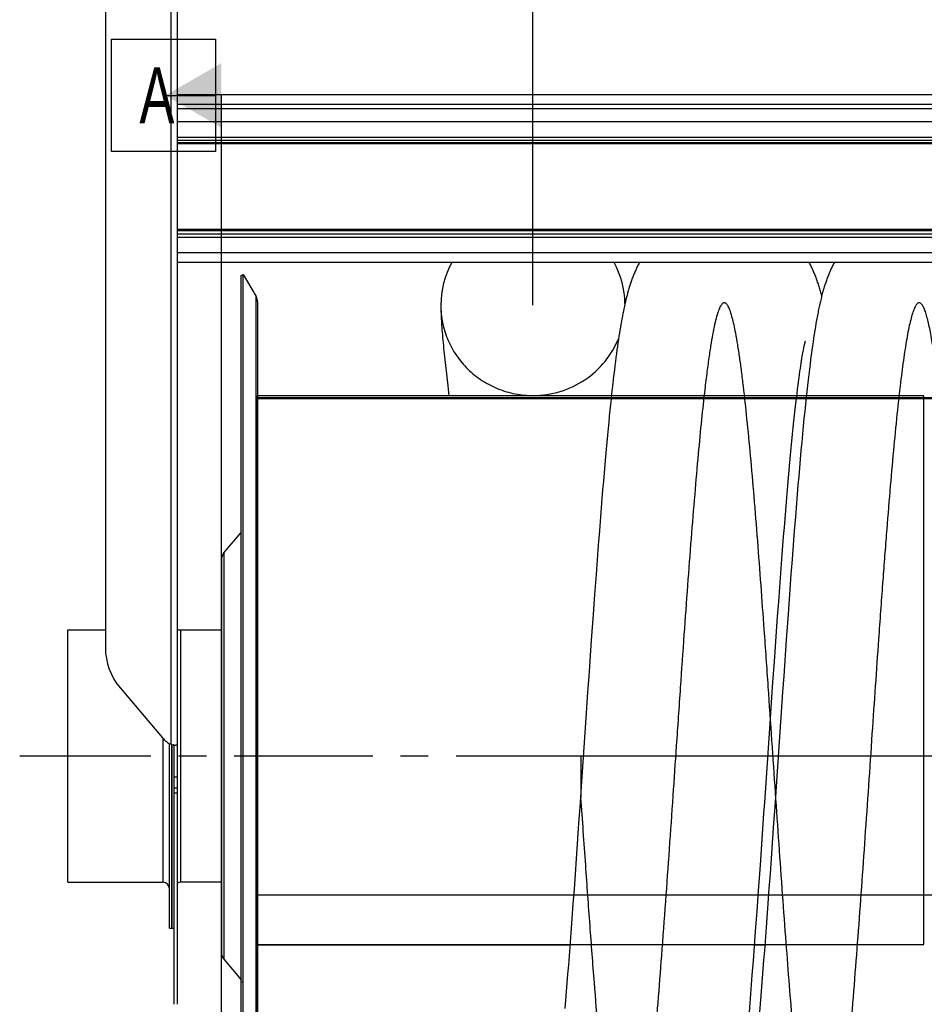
# Model space of a CAD drawing. Extents: x -143 to 557, y -130 to 297.
# Tile 11 of 15: x 152 to 208, y 186 to 247. Entities that reach past the tile are written whole.
import ezdxf

# ---------------------------------------------------------------- set-up
doc = ezdxf.new("R2010")
doc.units = 0
doc.header["$LTSCALE"] = 23.1
doc.linetypes.add('CENTER', pattern=[0.6, 0.375, -0.075, 0.075, -0.075])
for name, color, linetype in [('110528_DXF_CONTINUOUS_LINE', 7, 'CONTINUOUS'), ('110528_DXF_DIMENSION', 7, 'CONTINUOUS'), ('110534_DXF_CONTINUOUS_LINE', 7, 'CONTINUOUS'), ('110651_DXF_CONTINUOUS_LINE', 7, 'CONTINUOUS'), ('110801_DXF_CONTINUOUS_LINE', 7, 'CONTINUOUS'), ('112850_DXF_CONTINUOUS_LINE', 7, 'CONTINUOUS'), ('AG_HOSE_100_DXF_CONTINUOUS', 7, 'CONTINUOUS'), ('ASE_65_100_5_DXF_AXIS', 7, 'CONTINUOUS')]:
    doc.layers.add(name, color=color, linetype=linetype)
doc.styles.get("Standard").update_dxf_attribs({"font": 'txt', "width": 0.7})

msp = doc.modelspace()

# ---------------------------------------------------------------- linework, layer by layer
at = {"layer": '110528_DXF_CONTINUOUS_LINE', "color": 7, "linetype": 'CONTINUOUS'}
for p, q in [((165.37803, 231.44148), (165.50793, 231.51648)), ((165.50793, 171.36648), (165.50793, 231.51648)), ((165.50793, 231.51648), (166.30697, 230.1325)), ((166.39406, 229.80732), (166.39406, 173.07564))]:
    msp.add_line(p, q, dxfattribs=at)
at = {"layer": '110528_DXF_CONTINUOUS_LINE', "color": 3, "linetype": 'CONTINUOUS'}
for p, q in [((165.37803, 171.44148), (165.37803, 231.44148)), ((164.29838, 214.12271), (165.37803, 215.40939)), ((164.14631, 213.7049), (164.14631, 189.17806)), ((164.29838, 188.76025), (165.37803, 187.47357))]:
    msp.add_line(p, q, dxfattribs=at)
at = {"layer": '110528_DXF_CONTINUOUS_LINE', "color": 9, "linetype": 'CONTINUOUS'}
for p, q in [((166.30697, 172.75045), (166.30697, 230.1325)), ((164.29838, 214.12271), (164.29838, 188.76025)), ((165.37803, 187.35733), (165.50793, 187.32212))]:
    msp.add_line(p, q, dxfattribs=at)
at = {"layer": '110528_DXF_CONTINUOUS_LINE', "color": 7, "linetype": 'CONTINUOUS'}
msp.add_arc((165.74406, 229.8075), 0.65, 0, 30, dxfattribs=at)
at = {"layer": '110528_DXF_CONTINUOUS_LINE', "color": 3, "linetype": 'CONTINUOUS'}
for centre, start, end in [((164.79631, 213.7049), 140, 180), ((164.79631, 189.17806), 180, 220)]:
    msp.add_arc(centre, 0.65, start, end, dxfattribs=at)
at = {"layer": '110528_DXF_DIMENSION', "color": 2, "linetype": 'CONTINUOUS'}
for p, q in [((157.27131, 239.1909), (157.27131, 246.1909)), ((157.27131, 246.1909), (163.77131, 246.1909)), ((163.77131, 246.1909), (163.77131, 239.1909)), ((160.64631, 242.6909), (163.77131, 242.6909)), ((164.14631, 160.19205), (164.14631, 242.6909)), ((163.77131, 239.1909), (157.27131, 239.1909))]:
    msp.add_line(p, q, dxfattribs=at)
msp.add_solid([(164.14631, 244.71163), (164.14631, 240.67018), (160.64631, 242.6909)], dxfattribs=at)
at = {"layer": '110534_DXF_CONTINUOUS_LINE', "color": 3, "linetype": 'CONTINUOUS'}
for p, q in [((156.89631, 249.99649), (156.89631, 208.21647)), ((161.39631, 202.11835), (161.39631, 250.04148)), ((157.83213, 205.67396), (160.46048, 202.5765)), ((160.46048, 202.5765), (160.4614, 202.57542)), ((161.39631, 185.94148), (161.39631, 202.11835))]:
    msp.add_line(p, q, dxfattribs=at)
at = {"layer": '110534_DXF_CONTINUOUS_LINE', "color": 9, "linetype": 'CONTINUOUS'}
for p, q in [((160.99631, 202.1756), (160.99631, 249.60095)), ((161.39631, 200.12329), (161.19631, 200.12329)), ((161.39631, 199.44148), (161.19631, 199.44148)), ((161.39631, 199.13443), (161.19631, 199.13443))]:
    msp.add_line(p, q, dxfattribs=at)
at = {"layer": '110534_DXF_CONTINUOUS_LINE', "color": 7, "linetype": 'CONTINUOUS'}
for p, q in [((161.19631, 185.94148), (161.19631, 202.11835)), ((161.19631, 202.11835), (161.24032, 202.11833)), ((161.24032, 202.11833), (161.25564, 202.11821)), ((161.25564, 202.11821), (161.26909, 202.118)), ((161.26909, 202.118), (161.28054, 202.11773))]:
    msp.add_line(p, q, dxfattribs=at)
msp.add_lwpolyline([(161.28054, 202.11773), (161.28987, 202.11744), (161.29152, 202.11738)], dxfattribs=at)
at = {"layer": '110534_DXF_CONTINUOUS_LINE', "color": 3, "linetype": 'CONTINUOUS'}
for centre, radius, start, end in [((160.82529, 208.21913), 3.92898, 180.0388069, 220.3755039), ((161.60343, 203.54559), 1.49849, 220.3480768, 246.0988156), ((161.44265, 203.70341), 1.59167, 253.7145544, 255.8192314), ((161.4695, 203.80748), 1.69915, 255.8011258, 256.4906309), ((161.48825, 203.8873), 1.78114, 256.5038501, 260.0494178), ((161.48245, 203.85466), 1.74799, 260.0520331, 260.6091831), ((161.4769, 203.82106), 1.71393, 260.6087719, 261.1602317), ((161.46353, 203.73381), 1.62567, 261.1533276, 262.258277), ((161.43151, 203.49166), 1.38141, 262.2213806, 263.9765391)]:
    msp.add_arc(centre, radius, start, end, dxfattribs=at)
at = {"layer": '110534_DXF_CONTINUOUS_LINE', "color": 7, "linetype": 'CONTINUOUS'}
msp.add_open_spline([(161.19631, 202.11835), (161.19631, 202.11882), (161.19414, 202.11949), (161.19131, 202.12093), (161.18547, 202.12285), (161.17428, 202.12679), (161.15546, 202.13319), (161.13945, 202.13904), (161.13037, 202.14248)], degree=3, knots=[0, 0, 0, 0, 0.02015985, 0.07230032, 0.15627635, 0.27093338, 0.58556252, 1, 1, 1, 1], dxfattribs=at)
at = {"layer": '110534_DXF_CONTINUOUS_LINE', "color": 3, "linetype": 'CONTINUOUS'}
msp.add_open_spline([(161.39631, 202.11835), (161.39631, 202.11564), (161.38236, 202.11356), (161.3647, 202.11261), (161.32836, 202.11391), (161.30202, 202.11625), (161.28655, 202.11787)], degree=3, knots=[0, 0, 0, 0, 0.07345742, 0.26683287, 0.57926332, 1, 1, 1, 1], dxfattribs=at)
at = {"layer": '110651_DXF_CONTINUOUS_LINE', "color": 3, "linetype": 'CONTINUOUS'}
for p, q in [((188.49777, 223.94148), (166.39406, 223.94148)), ((200.66799, 223.94148), (200.07113, 223.94148)), ((166.39406, 189.66329), (185.90452, 189.66329)), ((197.43706, 189.66329), (198.07474, 189.66329))]:
    msp.add_line(p, q, dxfattribs=at)
at = {"layer": '110801_DXF_CONTINUOUS_LINE', "color": 9, "linetype": 'CONTINUOUS'}
for p, q in [((161.39631, 242.74885), (233.59631, 242.74885)), ((161.39631, 242.14258), (233.59631, 242.14258)), ((233.59631, 241.03741), (161.39631, 241.03741)), ((161.39631, 240.08629), (233.59631, 240.08629)), ((161.39631, 239.88957), (233.59631, 239.88957)), ((233.59631, 239.73595), (161.39631, 239.73595)), ((233.59631, 239.67038), (161.39631, 239.67038)), ((233.59631, 234.31342), (161.39631, 234.31342)), ((233.59631, 234.23914), (161.39631, 234.23914)), ((233.59631, 234.03115), (161.39631, 234.03115)), ((233.59631, 233.80831), (161.39631, 233.80831)), ((233.59631, 232.85719), (161.39631, 232.85719))]:
    msp.add_line(p, q, dxfattribs=at)
at = {"layer": '110801_DXF_CONTINUOUS_LINE', "color": 7, "linetype": 'CONTINUOUS'}
for p, q in [((233.59631, 241.84148), (161.39631, 241.84148)), ((233.59631, 232.26126), (161.39631, 232.26126))]:
    msp.add_line(p, q, dxfattribs=at)
at = {"layer": '112850_DXF_CONTINUOUS_LINE', "color": 7, "linetype": 'CONTINUOUS'}
for p, q in [((154.54631, 193.56648), (154.54631, 209.31648)), ((154.54631, 209.31648), (156.89631, 209.31648)), ((161.59631, 209.31648), (164.14631, 209.31648)), ((160.89631, 190.69149), (160.89631, 202.22449)), ((161.04631, 202.1619), (161.04631, 190.69151)), ((161.04631, 190.69151), (161.04631, 202.1619)), ((154.54631, 193.56648), (160.49631, 193.56648)), ((164.14631, 193.56648), (161.59631, 193.56648)), ((160.89631, 190.69148), (161.04631, 190.69148)), ((161.04631, 190.69148), (161.19631, 190.69148))]:
    msp.add_line(p, q, dxfattribs=at)
at = {"layer": '112850_DXF_CONTINUOUS_LINE', "color": 9, "linetype": 'CONTINUOUS'}
for p, q in [((161.59631, 209.31648), (161.59631, 193.56648)), ((160.49631, 193.56648), (160.49631, 202.5359))]:
    msp.add_line(p, q, dxfattribs=at)
at = {"layer": '112850_DXF_CONTINUOUS_LINE', "color": 7, "linetype": 'CONTINUOUS'}
for centre, start, end in [((161.59631, 209.71648), 240, 270), ((160.49631, 193.16648), 0, 90), ((161.59631, 193.16648), 90, 120)]:
    msp.add_arc(centre, 0.4, start, end, dxfattribs=at)
at = {"layer": 'AG_HOSE_100_DXF_CONTINUOUS', "color": 4, "linetype": 'CONTINUOUS'}
msp.add_line((183.59406, 229.59201), (183.59406, 278.27715), dxfattribs=at)
at = {"layer": 'AG_HOSE_100_DXF_CONTINUOUS', "color": 7, "linetype": 'CONTINUOUS'}
for p, q in [((189.27335, 229.37184), (189.242, 229.21975)), ((189.30508, 229.52049), (189.27335, 229.37184)), ((189.33728, 229.66609), (189.30508, 229.52049)), ((189.37005, 229.80891), (189.33728, 229.66609)), ((189.14951, 228.73981), (189.11901, 228.57104)), ((189.18013, 228.90398), (189.14951, 228.73981)), ((189.21095, 229.06388), (189.18013, 228.90398)), ((189.242, 229.21975), (189.21095, 229.06388)), ((189.05821, 228.21863), (189.02781, 228.03437)), ((189.0886, 228.39742), (189.05821, 228.21863)), ((189.11901, 228.57104), (189.0886, 228.39742)), ((201.23136, 228.2362), (201.1949, 228.01514)), ((201.26779, 228.44929), (201.23136, 228.2362)), ((188.96683, 227.64836), (188.93617, 227.44587)), ((188.99737, 227.84439), (188.96683, 227.64836)), ((189.02781, 228.03437), (188.99737, 227.84439)), ((201.12168, 227.54755), (201.08486, 227.30036)), ((201.15835, 227.7857), (201.12168, 227.54755)), ((201.1949, 228.01514), (201.15835, 227.7857)), ((188.8743, 227.02029), (188.84303, 226.7965)), ((188.90533, 227.23663), (188.8743, 227.02029)), ((188.93617, 227.44587), (188.90533, 227.23663)), ((200.48579, 226.79815), (200.50214, 226.88203)), ((200.50214, 226.88203), (200.51748, 226.95824)), ((200.51748, 226.95824), (200.53177, 227.02698)), ((200.53177, 227.02698), (200.54496, 227.08843)), ((200.54496, 227.08843), (200.55702, 227.14279)), ((200.55702, 227.14279), (200.5679, 227.19023)), ((200.5679, 227.19023), (200.57756, 227.23092)), ((200.57756, 227.23092), (200.58594, 227.26505)), ((200.58594, 227.26505), (200.59298, 227.29275)), ((200.60281, 227.32961), (200.60516, 227.33796)), ((201.04781, 227.04349), (201.01049, 226.77644)), ((201.08486, 227.30036), (201.04781, 227.04349)), ((178.07298, 226.36661), (178.11003, 226.01857)), ((188.77967, 226.32511), (188.74749, 226.07662)), ((188.8115, 226.56492), (188.77967, 226.32511)), ((188.84303, 226.7965), (188.8115, 226.56492)), ((200.36742, 226.11861), (200.38955, 226.25483)), ((200.38955, 226.25483), (200.41072, 226.38125)), ((200.41072, 226.38125), (200.43092, 226.49838)), ((200.43092, 226.49838), (200.45016, 226.60662)), ((200.45016, 226.60662), (200.46845, 226.70643)), ((200.46845, 226.70643), (200.48579, 226.79815)), ((200.97284, 226.49867), (200.93485, 226.20971)), ((201.01049, 226.77644), (200.97284, 226.49867)), ((178.11003, 226.01857), (178.14842, 225.66656)), ((188.71496, 225.81911), (188.68206, 225.55228)), ((188.74749, 226.07662), (188.71496, 225.81911)), ((200.26861, 225.46354), (200.29491, 225.64521)), ((200.29491, 225.64521), (200.32012, 225.81445)), ((200.32012, 225.81445), (200.34428, 225.97201)), ((200.34428, 225.97201), (200.36742, 226.11861)), ((200.89646, 225.90909), (200.85764, 225.5962)), ((200.93485, 226.20971), (200.89646, 225.90909)), ((178.20891, 225.12474), (178.27274, 224.56549)), ((188.64875, 225.27572), (188.61503, 224.98909)), ((188.68206, 225.55228), (188.64875, 225.27572)), ((200.18285, 224.83601), (200.21263, 225.05991)), ((200.21263, 225.05991), (200.24119, 225.26874)), ((200.24119, 225.26874), (200.26861, 225.46354)), ((200.81833, 225.27032), (200.77846, 224.93059)), ((200.85764, 225.5962), (200.81833, 225.27032)), ((178.27274, 224.56549), (178.34509, 223.94148)), ((188.58085, 224.69196), (188.54622, 224.384)), ((188.61503, 224.98909), (188.58085, 224.69196)), ((200.1195, 224.33918), (200.15182, 224.59612)), ((200.15182, 224.59612), (200.18285, 224.83601)), ((200.73788, 224.57545), (200.69646, 224.20321)), ((200.77846, 224.93059), (200.73788, 224.57545)), ((188.51112, 224.06489), (188.47553, 223.73425)), ((188.54622, 224.384), (188.51112, 224.06489)), ((200.05055, 223.76776), (200.08577, 224.06363)), ((200.08577, 224.06363), (200.1195, 224.33918)), ((200.65411, 223.81259), (200.61071, 223.40189)), ((200.69646, 224.20321), (200.65411, 223.81259)), ((188.43944, 223.39179), (188.40282, 223.03703)), ((188.47553, 223.73425), (188.43944, 223.39179)), ((199.97474, 223.10374), (200.01356, 223.44833)), ((200.01356, 223.44833), (200.05055, 223.76776)), ((200.61071, 223.40189), (200.56611, 222.96911)), ((188.36562, 222.66919), (188.32774, 222.2871)), ((188.40282, 223.03703), (188.36562, 222.66919)), ((199.89285, 222.3463), (199.93429, 222.73462)), ((199.93429, 222.73462), (199.97474, 223.10374)), ((200.56611, 222.96911), (200.52034, 222.51381)), ((188.32774, 222.2871), (188.28914, 221.88989)), ((199.80938, 221.53315), (199.85114, 221.94507)), ((199.85114, 221.94507), (199.89285, 222.3463)), ((200.47359, 222.03728), (200.42622, 221.54283)), ((200.52034, 222.51381), (200.47359, 222.03728)), ((188.24974, 221.47648), (188.20942, 221.04539)), ((188.28914, 221.88989), (188.24974, 221.47648)), ((199.76754, 221.11054), (199.80938, 221.53315)), ((200.42622, 221.54283), (200.37844, 221.03263)), ((188.20942, 221.04539), (188.16812, 220.59564)), ((199.72544, 220.67567), (199.76754, 221.11054)), ((200.37844, 221.03263), (200.33062, 220.51048)), ((188.12575, 220.12567), (188.08243, 219.63641)), ((188.16812, 220.59564), (188.12575, 220.12567)), ((199.64045, 219.76842), (199.68306, 220.2282)), ((199.68306, 220.2282), (199.72544, 220.67567)), ((200.33062, 220.51048), (200.28305, 219.98015)), ((188.08243, 219.63641), (188.03827, 219.12852)), ((199.59768, 219.29746), (199.64045, 219.76842)), ((200.28305, 219.98015), (200.23584, 219.44333)), ((188.03827, 219.12852), (187.99344, 218.60391)), ((199.55479, 218.8158), (199.59768, 219.29746)), ((200.18903, 218.90089), (200.14251, 218.35212)), ((200.23584, 219.44333), (200.18903, 218.90089)), ((187.99344, 218.60391), (187.94812, 218.06452)), ((199.46849, 217.82014), (199.51174, 218.32353)), ((199.51174, 218.32353), (199.55479, 218.8158)), ((200.14251, 218.35212), (200.09621, 217.7968)), ((187.94812, 218.06452), (187.90242, 217.51173)), ((199.42501, 217.30572), (199.46849, 217.82014)), ((200.09621, 217.7968), (200.05006, 217.23429)), ((187.90242, 217.51173), (187.85654, 216.94784)), ((199.38133, 216.78066), (199.42501, 217.30572)), ((200.05006, 217.23429), (199.98096, 216.37612)), ((187.85654, 216.94784), (187.81054, 216.37415)), ((199.33752, 216.24594), (199.38133, 216.78066)), ((187.81054, 216.37415), (187.74144, 215.49714)), ((199.29361, 215.70222), (199.33752, 216.24594)), ((199.98096, 216.37612), (199.91194, 215.50087)), ((187.74144, 215.49714), (187.6723, 214.60283)), ((199.24965, 215.1504), (199.29361, 215.70222)), ((199.91194, 215.50087), (199.84305, 214.61)), ((187.6723, 214.60283), (187.60326, 213.69426)), ((199.16181, 214.02541), (199.20572, 214.59138)), ((199.20572, 214.59138), (199.24965, 215.1504)), ((199.84305, 214.61), (199.7743, 213.7052)), ((199.11788, 213.45214), (199.16181, 214.02541)), ((187.60326, 213.69426), (187.5345, 212.77413)), ((199.0738, 212.87034), (199.11788, 213.45214)), ((199.7743, 213.7052), (199.70575, 212.78817)), ((187.5345, 212.77413), (187.44318, 211.53139)), ((199.00731, 211.98157), (199.0738, 212.87034)), ((199.70575, 212.78817), (199.61463, 211.54837)), ((187.44318, 211.53139), (187.35219, 210.27176)), ((198.94056, 211.07602), (199.00731, 211.98157)), ((199.61463, 211.54837), (199.52375, 210.29075)), ((198.87373, 210.15765), (198.94056, 211.07602)), ((187.35219, 210.27176), (187.23874, 208.67595)), ((199.52375, 210.29075), (199.41041, 208.69647)), ((198.80691, 209.22836), (198.87373, 210.15765)), ((198.74007, 208.28889), (198.80691, 209.22836)), ((187.23874, 208.67595), (187.08038, 206.41024)), ((199.41041, 208.69647), (199.25204, 206.43112)), ((198.67315, 207.3397), (198.74007, 208.28889)), ((198.58376, 206.06008), (198.67315, 207.3397)), ((187.08038, 206.41024), (187.01264, 205.43096)), ((198.5166, 205.09161), (198.58376, 206.06008)), ((199.25204, 206.43112), (199.18427, 205.45152)), ((187.01264, 205.43096), (186.96753, 204.77617)), ((199.18427, 205.45152), (199.13913, 204.79642)), ((186.96753, 204.77617), (186.92244, 204.12025)), ((198.44937, 204.11723), (198.5166, 205.09161)), ((199.13913, 204.79642), (198.77937, 199.54817)), ((186.92244, 204.12025), (186.6301, 199.85304)), ((198.40451, 203.46494), (198.44937, 204.11723)), ((198.06695, 198.53911), (198.40451, 203.46494)), ((186.6301, 199.85304), (186.60766, 199.52618)), ((186.60766, 199.52618), (186.5628, 198.87375)), ((198.77937, 199.54817), (198.73459, 198.89667)), ((186.5628, 198.87375), (186.51798, 198.22337)), ((198.73459, 198.89667), (198.68984, 198.24719)), ((186.51798, 198.22337), (186.45081, 197.25239)), ((198.02178, 197.88251), (198.06695, 198.53911)), ((198.68984, 198.24719), (198.62277, 197.2774)), ((197.95396, 196.89989), (198.02178, 197.88251)), ((186.45081, 197.25239), (186.36137, 195.96822)), ((197.79535, 194.62401), (197.95396, 196.89989)), ((198.62277, 197.2774), (198.53341, 195.99431)), ((186.36137, 195.96822), (186.29439, 195.01449)), ((198.53341, 195.99431), (198.46645, 195.04089)), ((186.29439, 195.01449), (186.22749, 194.07014)), ((198.46645, 195.04089), (198.39954, 194.09632)), ((197.68175, 193.01948), (197.79535, 194.62401)), ((186.22749, 194.07014), (186.16068, 193.13654)), ((198.39954, 194.09632), (198.3327, 193.16189)), ((186.16068, 193.13654), (186.09401, 192.21527)), ((198.3327, 193.16189), (198.266, 192.23981)), ((197.59068, 191.75241), (197.68175, 193.01948)), ((186.09401, 192.21527), (186.02748, 191.30738)), ((198.266, 192.23981), (198.19953, 191.33221)), ((186.02748, 191.30738), (185.96106, 190.41341)), ((197.49935, 190.5025), (197.59068, 191.75241)), ((198.19953, 191.33221), (198.13323, 190.43954)), ((185.96106, 190.41341), (185.91684, 189.82573)), ((197.43067, 189.57764), (197.49935, 190.5025)), ((198.13323, 190.43954), (198.08911, 189.85279)), ((185.91684, 189.82573), (185.87269, 189.24524)), ((197.36183, 188.66493), (197.43067, 189.57764)), ((198.08911, 189.85279), (198.04504, 189.27314)), ((198.04504, 189.27314), (198.00103, 188.70094)), ((185.80666, 188.38936), (185.76275, 187.82898)), ((197.29285, 187.76606), (197.36183, 188.66493)), ((197.95712, 188.13666), (197.91328, 187.58048)), ((198.00103, 188.70094), (197.95712, 188.13666)), ((185.76275, 187.82898), (185.7189, 187.2768)), ((197.22379, 186.88273), (197.29285, 187.76606)), ((197.91328, 187.58048), (197.86952, 187.03265)), ((185.7189, 187.2768), (185.67511, 186.73303)), ((197.86952, 187.03265), (197.82583, 186.49329)), ((185.67511, 186.73303), (185.63141, 186.19801)), ((197.1547, 186.01651), (197.22379, 186.88273)), ((197.82583, 186.49329), (197.78223, 185.96306)), ((185.63141, 186.19801), (185.58781, 185.67232)), ((197.10855, 185.4484), (197.1547, 186.01651)), ((197.78223, 185.96306), (197.73874, 185.44243))]:
    msp.add_line(p, q, dxfattribs=at)
at = {"layer": 'AG_HOSE_100_DXF_CONTINUOUS', "color": 9, "linetype": 'CONTINUOUS'}
for p, q in [((166.39406, 179.07648), (166.39406, 223.94148)), ((207.99406, 223.94148), (166.39406, 223.94148)), ((166.39406, 223.83326), (207.99406, 223.83326)), ((228.39406, 223.80648), (166.39406, 223.80648)), ((166.39406, 223.77439), (228.39406, 223.77439)), ((207.99406, 189.68206), (207.99406, 223.94148)), ((215.19406, 201.44148), (186.59406, 201.44148)), ((186.59406, 201.44148), (186.59406, 198.86203)), ((166.39406, 192.76803), (228.39406, 192.76803)), ((166.39406, 189.68206), (207.99406, 189.68206))]:
    msp.add_line(p, q, dxfattribs=at)
at = {"layer": 'AG_HOSE_100_DXF_CONTINUOUS', "color": 7, "linetype": 'CONTINUOUS'}
for points in [[(190.24803, 232.26126), (190.23105, 232.23), (190.19775, 232.16721), (190.1651, 232.10412), (190.13311, 232.04078), (190.10182, 231.97729), (190.07121, 231.91364), (190.04126, 231.84982), (190.01199, 231.78591), (189.98339, 231.72192), (189.95543, 231.65782), (189.92812, 231.59367), (189.90144, 231.52948), (189.87537, 231.46521), (189.8499, 231.40091), (189.82502, 231.33658), (189.8007, 231.27218), (189.77693, 231.20774), (189.75369, 231.14325), (189.73095, 231.07868), (189.70871, 231.01403), (189.68694, 230.94929), (189.66562, 230.88443), (189.64472, 230.81943), (189.62423, 230.75425), (189.60413, 230.68889), (189.5844, 230.6233), (189.56502, 230.55748), (189.54597, 230.4914), (189.52724, 230.42501), (189.5088, 230.3583), (189.49065, 230.29125), (189.47275, 230.22378), (189.4551, 230.15588), (189.43769, 230.08754), (189.42048, 230.01869), (189.40349, 229.94932), (189.37005, 229.80891)], [(201.63007, 230.1739), (201.61395, 230.23575), (201.5938, 230.31137), (201.5733, 230.38653), (201.55245, 230.46121), (201.53127, 230.53529), (201.50974, 230.60885), (201.48785, 230.68188), (201.46563, 230.75422), (201.44307, 230.8259), (201.42015, 230.89696), (201.39692, 230.96726), (201.37338, 231.03676), (201.34949, 231.10558), (201.32523, 231.17378), (201.30058, 231.24139), (201.27552, 231.30846), (201.25001, 231.37509), (201.22402, 231.44133), (201.19752, 231.5072), (201.17052, 231.5727), (201.14298, 231.63789), (201.11489, 231.70276), (201.08626, 231.76729), (201.05707, 231.83148), (201.0273, 231.89537), (200.99694, 231.95893), (200.966, 232.02215), (200.93445, 232.08509), (200.90221, 232.14784), (200.86929, 232.21038), (200.84186, 232.26126)], [(202.41825, 232.26126), (202.40185, 232.23108), (202.36888, 232.16895), (202.33661, 232.10666), (202.30504, 232.04422), (202.27411, 231.98155), (202.24378, 231.91862), (202.21407, 231.85544), (202.18496, 231.79201), (202.15641, 231.7283), (202.12843, 231.66432), (202.10103, 231.60011), (202.07419, 231.53567), (202.04788, 231.47096), (202.02211, 231.40601), (201.99685, 231.3408), (201.97208, 231.27528), (201.94776, 231.2094), (201.92387, 231.14312), (201.9004, 231.07643), (201.87732, 231.00922), (201.85458, 230.94146), (201.8322, 230.87312), (201.81014, 230.80416), (201.78838, 230.73453), (201.76692, 230.66421), (201.74573, 230.59314), (201.7248, 230.5213), (201.70412, 230.44863), (201.68367, 230.37509), (201.66344, 230.30064), (201.6434, 230.22523), (201.62354, 230.14879), (201.60385, 230.07126), (201.58431, 229.99261), (201.56492, 229.91281), (201.54566, 229.83179), (201.52652, 229.74952), (201.50751, 229.66604), (201.48863, 229.58132), (201.46986, 229.49529), (201.45119, 229.40793), (201.43263, 229.31925), (201.41415, 229.22915), (201.39573, 229.13754), (201.37737, 229.04438), (201.35905, 228.94962), (201.34077, 228.85315), (201.3225, 228.75489), (201.30424, 228.65483), (201.26779, 228.44929)], [(177.84406, 229.59205), (177.84447, 229.49112), (177.84577, 229.38398), (177.84792, 229.27626), (177.85085, 229.16838), (177.85453, 229.05968), (177.859, 228.94843), (177.86426, 228.83433), (177.87031, 228.71726), (177.87724, 228.59561), (177.88509, 228.46889), (177.8939, 228.33695), (177.90377, 228.19858), (177.91483, 228.05225), (177.92707, 227.8986), (177.94034, 227.73973), (177.95467, 227.575), (177.97006, 227.40461), (177.98612, 227.23252), (178.00267, 227.06003), (178.01977, 226.88621), (178.03726, 226.71223), (178.07298, 226.36661)], [(200.59298, 227.29275), (200.59862, 227.31422), (200.6009, 227.32266), (200.60281, 227.32961)], [(178.14842, 225.66656), (178.16822, 225.48769), (178.20891, 225.12474)], [(185.87269, 189.24524), (185.82865, 188.67265), (185.80666, 188.38936)]]:
    msp.add_lwpolyline(points, dxfattribs=at)
for centre, radius, start, end in [((183.39837, 229.5896), 5.55432, 151.2474569, 179.9747154), ((183.78862, 229.58922), 5.55548, 1.0507942, 28.7509672)]:
    msp.add_arc(centre, radius, start, end, dxfattribs=at)
for points, knots in [([(177.84406, 229.59205), (177.84405, 229.2228), (177.91857, 228.48163), (178.24946, 227.41485), (178.78657, 226.43189), (179.50901, 225.57123), (180.38871, 224.86582), (181.39182, 224.34273), (182.47913, 224.02193), (183.23345, 223.95111), (183.60977, 223.95212)], [0, 0, 0, 0, 0.1238104, 0.24780339, 0.37213296, 0.49690071, 0.62214061, 0.74781453, 0.87381875, 1, 1, 1, 1]), ([(183.60977, 223.95212), (184.18056, 223.95365), (185.3269, 224.12537), (186.88941, 224.86768), (188.16202, 226.02821), (188.74306, 227.01967), (188.95103, 227.54268)], [0, 0, 0, 0, 0.25160603, 0.50241233, 0.75189895, 1, 1, 1, 1])]:
    msp.add_open_spline(points, degree=3, knots=knots, dxfattribs=at)
at = {"layer": 'AG_HOSE_100_DXF_CONTINUOUS', "color": 9, "linetype": 'CONTINUOUS'}
msp.add_open_spline([(215.19406, 180.15776), (215.1388, 179.62572), (215.02972, 178.62351), (214.87889, 177.39536), (214.75376, 176.49203), (214.65953, 175.87099), (214.56544, 175.311), (214.47149, 174.81343), (214.37774, 174.37942), (214.28424, 174.00993), (214.20298, 173.74366), (214.1366, 173.56435), (214.0885, 173.45135), (214.03925, 173.35345), (213.98839, 173.27175), (213.93736, 173.20924), (213.88562, 173.16575), (213.83204, 173.14185), (213.7768, 173.14003), (213.72283, 173.16067), (213.67261, 173.19991), (213.62443, 173.2552), (213.57742, 173.32581), (213.53042, 173.41291), (213.46353, 173.5605), (213.38208, 173.78787), (213.28552, 174.12293), (213.18638, 174.53867), (213.08487, 175.03776), (212.98312, 175.61074), (212.88119, 176.25612), (212.77916, 176.97218), (212.63742, 178.06156), (212.45604, 179.64306), (212.24133, 181.78083), (212.03369, 184.08624), (211.83592, 186.46536), (211.64198, 188.94384), (211.44292, 191.6192), (211.16772, 195.46465), (210.81828, 200.54841), (210.40643, 206.58671), (210.04899, 211.61886), (209.76068, 215.40369), (209.54039, 218.11538), (209.32035, 220.60773), (209.13068, 222.54499), (208.97526, 223.97417), (208.85743, 224.97604), (208.75476, 225.77268), (208.6691, 226.38236), (208.5971, 226.86478), (208.51502, 227.37267), (208.42099, 227.89335), (208.32717, 228.35095), (208.2316, 228.75263), (208.14689, 229.04994), (208.07491, 229.2578), (208.02397, 229.38558), (207.97309, 229.49397), (207.92226, 229.58298), (207.87134, 229.65273), (207.81999, 229.70338), (207.76721, 229.73479), (207.7123, 229.74503), (207.65757, 229.73239), (207.60503, 229.69896), (207.55373, 229.64643), (207.50282, 229.57482), (207.45197, 229.48391), (207.39936, 229.3698), (207.34537, 229.2311), (207.26724, 228.99826), (207.17188, 228.64974), (207.06233, 228.16367), (206.95584, 227.60769), (206.85171, 226.9878), (206.74974, 226.31002), (206.64764, 225.56253), (206.49932, 224.37883), (206.31276, 222.68756), (206.09318, 220.42717), (205.87324, 217.91706), (205.69114, 215.66395), (205.54261, 213.73731), (205.4239, 212.15245), (205.30202, 210.48314), (205.14963, 208.35029), (204.97117, 205.7947), (204.68754, 201.66642), (204.33189, 196.44768), (203.96125, 191.21966), (203.64911, 187.13834), (203.41922, 184.33888), (203.18903, 181.7824), (202.9998, 179.89472), (202.84068, 178.47816), (202.72292, 177.51293), (202.60229, 176.61543), (202.48083, 175.81135), (202.36255, 175.12597), (202.26241, 174.62555), (202.17918, 174.26656), (202.11693, 174.0262), (202.05477, 173.81441), (201.99272, 173.63136), (201.93077, 173.47715), (201.86899, 173.35176), (201.80708, 173.25493), (201.74374, 173.18483), (201.68435, 173.14865), (201.63588, 173.14011), (201.5877, 173.14433), (201.52532, 173.17668), (201.46696, 173.23812), (201.4149, 173.31304), (201.34749, 173.43438), (201.2659, 173.62968), (201.17296, 173.91506), (201.07633, 174.27817), (200.97705, 174.72227), (200.87544, 175.25005), (200.77362, 175.85116), (200.67164, 176.52401), (200.56957, 177.26679), (200.42803, 178.39013), (200.2468, 180.01281), (200.03202, 182.1974), (199.81839, 184.61), (199.60977, 187.16267), (199.39985, 189.89361), (199.1844, 192.83887), (198.96357, 195.96906), (198.74269, 199.17126), (198.51884, 202.44619), (198.28601, 205.83945), (197.99514, 209.99759), (197.70509, 213.95642), (197.41542, 217.5746), (197.19541, 220.11476), (196.97575, 222.40932), (196.78563, 224.1647), (196.62935, 225.43503), (196.51179, 226.30393), (196.39147, 227.0989), (196.27257, 227.78398), (196.15959, 228.34189), (196.05232, 228.79001), (195.95692, 229.11496), (195.87516, 229.33525), (195.81794, 229.4649), (195.76081, 229.56999), (195.70354, 229.65071), (195.64572, 229.70753), (195.59299, 229.73569), (195.55061, 229.74263), (195.50654, 229.73918), (195.44939, 229.71226), (195.38667, 229.65181), (195.32683, 229.56664), (195.26855, 229.45796), (195.21133, 229.32686), (195.154, 229.17116), (195.06856, 228.90262), (194.96236, 228.4891), (194.83917, 227.90176), (194.71554, 227.2041), (194.58739, 226.37221), (194.45578, 225.40351), (194.29408, 224.07438), (194.11048, 222.36737), (193.90088, 220.18319), (193.68574, 217.71047), (193.46533, 214.96794), (193.24476, 212.04745), (193.0209, 208.94454), (192.7876, 205.60473), (192.55767, 202.2508), (192.32746, 198.88405), (192.10385, 195.64621), (191.86835, 192.31975), (191.63282, 189.12743), (191.39109, 186.04284), (191.18693, 183.63406), (191.016, 181.78054), (190.88816, 180.47801), (190.75708, 179.2369), (190.6306, 178.14009), (190.51349, 177.21433), (190.40488, 176.43027), (190.29365, 175.70852), (190.17928, 175.05595), (190.06523, 174.49717), (189.96489, 174.08686), (189.88099, 173.8031), (189.81892, 173.62172), (189.757, 173.46916), (189.69637, 173.34771), (189.63712, 173.25584), (189.57953, 173.19134), (189.52024, 173.1507), (189.45567, 173.13634), (189.38883, 173.15513), (189.32504, 173.20516), (189.26294, 173.28274), (189.20116, 173.38866), (189.13932, 173.52324), (189.07735, 173.68666), (189.01524, 173.87889), (188.92286, 174.20726), (188.80792, 174.70836), (188.68261, 175.37184), (188.56279, 176.10757), (188.44431, 176.92676), (188.32266, 177.86389), (188.19813, 178.92033), (188.0735, 180.07089), (187.8937, 181.8588), (187.6752, 184.2776), (187.414, 187.47042), (187.15195, 190.92908), (186.87557, 194.78384), (186.69101, 197.4513), (186.59406, 198.86203)], degree=3, knots=[0, 0, 0, 0, 0.00612288, 0.01153967, 0.01416335, 0.01656164, 0.0187297, 0.02066292, 0.02235744, 0.0238115, 0.0250248, 0.02554174, 0.02599952, 0.02642999, 0.026795, 0.02709907, 0.02735015, 0.02756227, 0.02775816, 0.02796602, 0.02821002, 0.02848085, 0.02880253, 0.02917902, 0.02961265, 0.03065627, 0.03193978, 0.03360281, 0.03554717, 0.03776898, 0.04026373, 0.04302598, 0.04604811, 0.05283851, 0.06124691, 0.07064129, 0.07933466, 0.08857413, 0.09909865, 0.11004358, 0.1327049, 0.15742885, 0.17932361, 0.19045185, 0.20087856, 0.21046594, 0.2190921, 0.22315939, 0.22692188, 0.23063918, 0.23235351, 0.23396929, 0.23622245, 0.23824236, 0.24002546, 0.24156871, 0.24296791, 0.24356181, 0.24408605, 0.24454185, 0.24493124, 0.24525772, 0.24552751, 0.24575195, 0.24595065, 0.24615088, 0.24637927, 0.24665428, 0.24698664, 0.24738237, 0.24784498, 0.24842398, 0.24908515, 0.25065563, 0.25255722, 0.25478761, 0.25713461, 0.25975206, 0.262633, 0.26577028, 0.27340735, 0.28210916, 0.29176593, 0.30224988, 0.3079841, 0.31388529, 0.32044228, 0.32714328, 0.3383619, 0.34976684, 0.37451036, 0.39823859, 0.4097609, 0.42136489, 0.43039105, 0.43914259, 0.44308044, 0.44670798, 0.45027316, 0.45344596, 0.45601593, 0.45823402, 0.45928656, 0.46023384, 0.46107577, 0.46181266, 0.46244551, 0.46297671, 0.46341082, 0.46375664, 0.46405264, 0.46418396, 0.46431388, 0.46459982, 0.46496235, 0.46527537, 0.46564271, 0.46654909, 0.46769249, 0.46907665, 0.47084847, 0.47290053, 0.47522832, 0.47782682, 0.48069021, 0.48381048, 0.49078697, 0.49937941, 0.50893717, 0.51851132, 0.52869668, 0.54028984, 0.55231527, 0.56461646, 0.57703189, 0.5898903, 0.60354989, 0.62474565, 0.63532745, 0.64509894, 0.65393102, 0.66171248, 0.66530906, 0.66858164, 0.67174894, 0.67451202, 0.67654006, 0.67826373, 0.6797856, 0.68041282, 0.68095231, 0.68140646, 0.68177993, 0.68208141, 0.68232765, 0.68244866, 0.6825685, 0.68282872, 0.68315063, 0.68355662, 0.68401573, 0.6845603, 0.68519269, 0.68591419, 0.68778519, 0.6900764, 0.69278259, 0.69589455, 0.6997107, 0.70397243, 0.71122078, 0.71936249, 0.72908886, 0.73963225, 0.75085679, 0.7626143, 0.77524306, 0.78918012, 0.80109631, 0.81387164, 0.82633141, 0.83926891, 0.8505129, 0.86174826, 0.86694029, 0.87181974, 0.87672965, 0.88122595, 0.88445764, 0.88741089, 0.89028638, 0.89281649, 0.89499382, 0.89681367, 0.89764944, 0.89838023, 0.89900724, 0.89953279, 0.89993181, 0.90025535, 0.90051699, 0.90074204, 0.90098854, 0.9012837, 0.90165625, 0.9021206, 0.90268396, 0.90334989, 0.90412015, 0.90499565, 0.90725386, 0.91000212, 0.91272367, 0.91578591, 0.91947644, 0.92354058, 0.92796233, 0.93272352, 0.94410957, 0.95576192, 0.96939309, 0.9838135, 1, 1, 1, 1], dxfattribs=at)
at = {"layer": 'ASE_65_100_5_DXF_AXIS', "color": 7, "linetype": 'CENTER'}
msp.add_line((242.89631, 201.44148), (151.54631, 201.44148), dxfattribs=at)

# ---------------------------------------------------------------- texts
at = {"layer": '110528_DXF_DIMENSION', "color": 2, "linetype": 'CONTINUOUS', "insert": (159.02131, 244.4409), "char_height": 3.5, "width": 4.5, "attachment_point": 1}
msp.add_mtext('A', dxfattribs=at)

doc.saveas('drawing.dxf')
